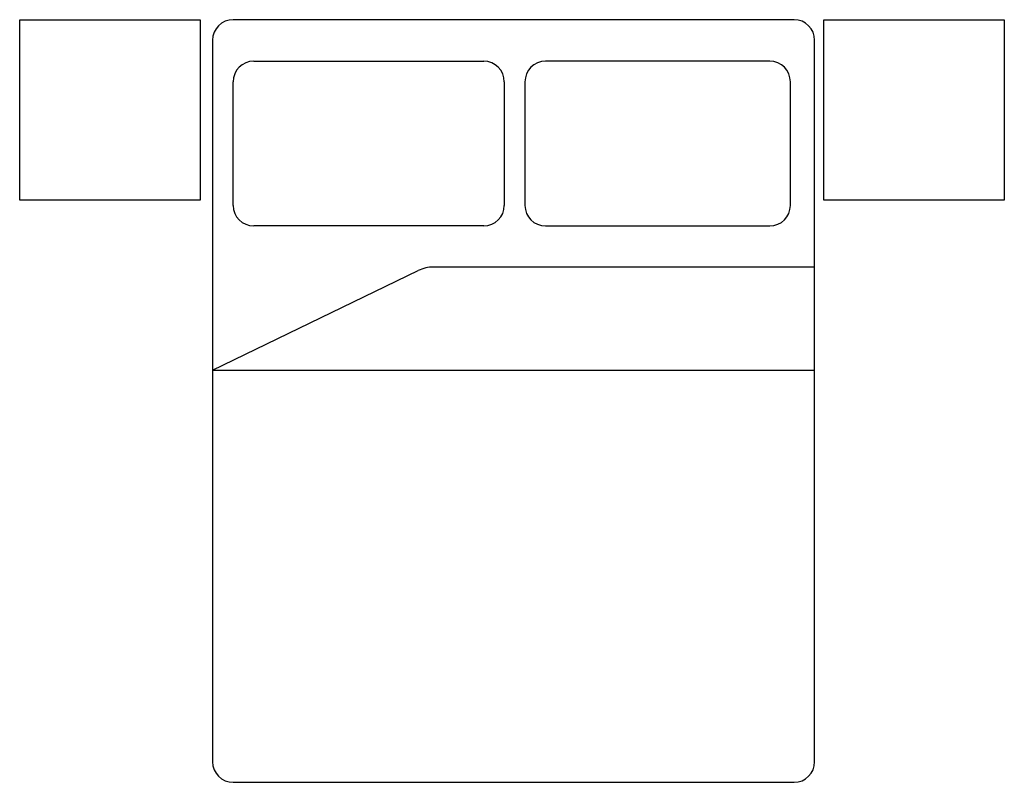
# Model space of a CAD drawing. Extents: x -1.23 to 1.23, y -0.77 to 1.13.
import ezdxf

# ---------------------------------------------------------------- set-up
doc = ezdxf.new("R2010")
doc.units = 0
doc.header["$MEASUREMENT"] = 0
doc.layers.get('0').update_dxf_attribs({"linetype": 'CONTINUOUS'})
doc.layers.add('CAMAS', color=251, linetype='CONTINUOUS')

# ---------------------------------------------------------------- blocks, each defined once
blk = doc.blocks.new('CAM3')
at = {"layer": 'CAMAS'}
for p, q in [((0.7041, 1.1296), (-0.6933, 1.1296)), ((-0.7446, 1.0783), (-0.7446, -0.7191)), ((0.7554, -0.7191), (0.7554, 1.0783)), ((-0.6421, 1.0261), (-0.069, 1.0261)), ((0.6438, 1.0261), (0.0849, 1.0261)), ((-0.6933, 0.6671), (-0.6933, 0.9748)), ((-0.0177, 0.9748), (-0.0177, 0.6671)), ((0.0336, 0.9748), (0.0336, 0.6671)), ((0.6951, 0.6671), (0.6951, 0.9748)), ((-0.069, 0.6158), (-0.6421, 0.6158)), ((0.0849, 0.6158), (0.6438, 0.6158)), ((-0.7446, 0.2568), (-0.232, 0.5048)), ((0.7554, 0.5133), (-0.1941, 0.5133)), ((-0.7446, 0.2568), (0.7554, 0.2568)), ((-0.6933, -0.7704), (0.7041, -0.7704))]:
    blk.add_line(p, q, dxfattribs=at)
for centre, radius, start, end in [((-0.6933, 1.0783), 0.0513, 90, 180), ((0.7041, 1.0783), 0.0513, 0, 90), ((-0.6421, 0.9748), 0.0513, 90, 180), ((-0.069, 0.9748), 0.0513, 0, 90), ((0.0849, 0.9748), 0.0513, 90, 180), ((0.6438, 0.9748), 0.0513, 0, 90), ((-0.6421, 0.6671), 0.0513, 180, 270), ((-0.069, 0.6671), 0.0513, 270, 0), ((0.0849, 0.6671), 0.0513, 180, 270), ((0.6438, 0.6671), 0.0513, 270, 0), ((-0.1941, 0.4235), 0.0897, 90, 115), ((-0.6933, -0.7191), 0.0513, 180, 270), ((0.7041, -0.7191), 0.0513, 270, 0)]:
    blk.add_arc(centre, radius, start, end, dxfattribs=at)

msp = doc.modelspace()

# ---------------------------------------------------------------- linework, layer by layer
at = {"layer": 'CAMAS'}
for points in [[(-1.2252, 1.1296), (-0.7752, 1.1296), (-0.7752, 0.6796), (-1.2252, 0.6796)], [(0.778, 1.1296), (1.228, 1.1296), (1.228, 0.6796), (0.778, 0.6796)]]:
    msp.add_lwpolyline(points, close=True, dxfattribs=at)

# ---------------------------------------------------------------- block references
msp.add_blockref('CAM3', (0, 0))

doc.saveas('drawing.dxf')
